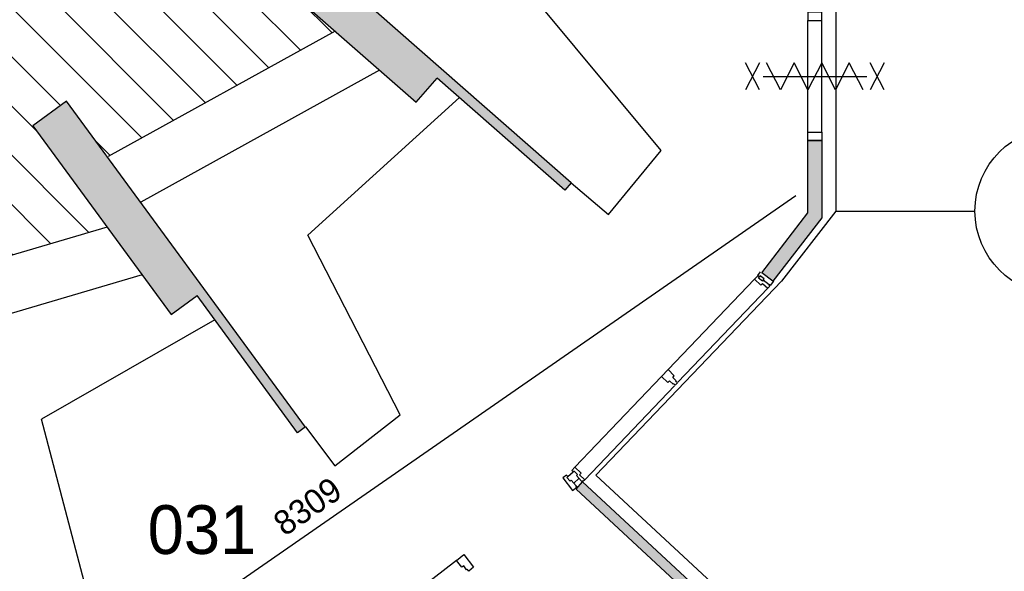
# Model space of a CAD drawing. Extents: x -1826 to 147704, y -44576 to 60962.
# Tile 23 of 75: x 125127 to 132201, y -20746 to -16788. Entities that reach past the tile are written whole.
import ezdxf

# ---------------------------------------------------------------- set-up
doc = ezdxf.new("R2010")
doc.units = 0
doc.header["$MEASUREMENT"] = 0
doc.header["$PDMODE"] = 35
doc.header["$PDSIZE"] = -0.5
doc.layers.get('0').update_dxf_attribs({"linetype": 'CONTINUOUS'})
doc.layers.get('DEFPOINTS').update_dxf_attribs({"linetype": 'CONTINUOUS'})
for name, color, linetype in [('AA$1A---_ARCEER', 252, 'CONTINUOUS'), ('AL22----_BINNENWAND', 252, 'CONTINUOUS'), ('AL32----_BINNENKOZIJN', 252, 'CONTINUOUS'), ('AM$1A---_MAATVOERING', 252, 'CONTINUOUS'), ('Brandweer', 252, 'CONTINUOUS'), ('COMPARTIMENTERING', 252, 'CONTINUOUS'), ('LAYER01', 252, 'CONTINUOUS'), ('OMPARTIMENTERING', 252, 'CONTINUOUS')]:
    doc.layers.add(name, color=color, linetype=linetype)
doc.styles.add('B-01', font='b-gbp')
doc.dimstyles.new('BBA_STAND', dxfattribs={"dimtxt": 175, "dimasz": 1, "dimexe": 1, "dimexo": 0.001, "dimgap": 75, "dimtad": 1, "dimdec": 0, "dimzin": 0, "dimdsep": 46, "dimtxsty": 'B-01', "dimblk": 'NONE', "dimblk1": 'PIJL1', "dimblk2": 'NONE', "dimcen": 1, "dimse1": 1, "dimse2": 1, "dimclrd": 256, "dimclre": 256, "dimclrt": 256, "dimadec": 4, "dimazin": 0, "dimtfac": 1, "dimtdec": 0, "dimtmove": 0, "dimatfit": 2, "dimldrblk": 'PIJL1', "dimfxl": 1, "dimtfillclr": 256, "dimtolj": 1, "dimtzin": 0, "dimarcsym": 0})

# ---------------------------------------------------------------- blocks, each defined once
blk = doc.blocks.new('*D101')
at = {"layer": 'AM$1A---_MAATVOERING', "lineweight": -2, "transparency": 16777216}
blk.add_line((123871.6, -22778.8), (130704.4, -18051), dxfattribs=at)
at = {"layer": 'DEFPOINTS', "color": 0, "transparency": 16777216}
for p in [(130704.4, -18051), (130790.2, -18174.9), (123957.3, -22902.7)]:
    blk.add_point(p, dxfattribs=at)
at = {"layer": 'AM$1A---_MAATVOERING', "transparency": 16777216, "insert": (127195.5, -20281.3), "char_height": 175, "attachment_point": 5, "rotation": 34.67995, "style": 'B-01'}
blk.add_mtext('\\A1;8309', dxfattribs=at)
blk = doc.blocks.new('_None')
blk = doc.blocks.new('PIJL1')
at = {"color": 1, "linetype": 'ByBlock'}
blk.add_line((0, 82.6), (0, -82.6), dxfattribs=at)
blk.add_solid([(-100, 16.7), (-100, -16.7), (0, 0)], dxfattribs=at)

msp = doc.modelspace()

# ---------------------------------------------------------------- hatches: boundary and pattern name
at = {"layer": 'AA$1A---_ARCEER'}
for points in [[(127974.3, -17379.6), (128126, -17206.6), (129043.5, -18010.7), (129089.6, -17958), (126908.6, -16046.7), (126710.8, -16272.3)], [(126215.6, -18903.1), (126401.1, -18767), (127122.8, -19750.7), (127179.2, -19709.3), (125463.6, -17371.2), (125221.7, -17548.7)], [(130889.6, -18207.8), (130889.6, -17653.7), (130789.6, -17653.7), (130789.6, -18173.6), (130457.8, -18602.9), (130537.3, -18663.5)]]:
    msp.add_hatch(color=256, dxfattribs=at).paths.add_polyline_path(points)
h = msp.add_hatch(color=256, dxfattribs=at)
h.paths.add_polyline_path([(130505.6, -21437.7), (130505.6, -21342.2), (129170.9, -20104.5), (129130.7, -20147.9), (129123.6, -20155.7)])
h.paths.add_polyline_path([(129329.6, -23017.2), (129421.7, -23002.1), (127608, -21319.4), (127591.6, -21332.2), (127590.8, -21331.1), (127575.7, -21341.5), (127551.4, -21367.7)])
at = {"layer": 'OMPARTIMENTERING'}
h = msp.add_hatch(dxfattribs=at)
h.set_pattern_fill('ANSI31', color=256, scale=2000, angle=-90, style=0)
h.set_pattern_definition([(315, (85188.27, 172733.54), (176.7767, 176.7767), [])])
h.paths.add_polyline_path([(117433.2, -10475.5), (117140.8, -10543.4, -0.03024), (117379.2, -11937), (117329.2, -11942.5), (117342.2, -12061.5), (117391.8, -12057, -0.030216), (117445.9, -13468.6), (117745.5, -13475.4, -0.089822), (116890.2, -17666), (115915.2, -17276, 0.006367), (116015.4, -17015.9), (114290.8, -16325.9), (114290.8, -16466), (114290, -16466), (114290, -16939), (114337.8, -16845.6), (114387.3, -16942.3), (114290, -16942.3), (114289.9, -17802.3), (114337.8, -17708.7), (114387.3, -17805.5), (114289.9, -17805.5), (114289.8, -18717), (114337.8, -18623.3), (114387.3, -18720.1), (114289.8, -18720.1), (114289.8, -19555.4), (114337.8, -19461.5), (114387.3, -19558.2), (114289.8, -19558.2), (114289.7, -20818.6), (114503.5, -20818.6), (114503.5, -21118.6), (114289.7, -21118.6), (114289.6, -21200.5), (114997.2, -21200.5), (116505.2, -21200.5), (116565.2, -21200.5), (117524.4, -21200.5), (117584.2, -21200.5), (117679.1, -21268.9), (117679.6, -21268.7), (117698.4, -21325.5), (117984.5, -22189.7), (118003.2, -22246.4), (118279.3, -23080.4), (118279.6, -23080.3), (118298.4, -23137.1), (118298.4, -23137.1), (118595.8, -24036.2), (118614.6, -24093), (118884.9, -24910), (118884.7, -24910.1), (118903.5, -24966.8), (118903.6, -24966.8), (118903.5, -24966.4), (118903.4, -24966.5), (118903.4, -24966.5), (118903.5, -24966.4), (118903.6, -24966.8), (118903.5, -24966.8), (119201.3, -25865.4), (119220.1, -25922.1), (119503.3, -26777), (119524.2, -26840), (119532.9, -26866), (119690.3, -26866), (119690.3, -27001.1), (119696.2, -27016.5), (119738.2, -27000.5), (120204.1, -26819.2), (120185.3, -26771.3), (119909.1, -26878.7), (119807.6, -26617.8), (120329.5, -26414.8), (120431, -26675.7), (120185.3, -26771.3), (120204.1, -26819.2), (120670.2, -26638), (120712.2, -26621.5), (120730.1, -26668.1), (120734.2, -26666.5), (120741.2, -26685), (120816.5, -26655.8, 0.004141), (120824.8, -26677.4), (120842.9, -26717.9), (120895.2, -26694.5), (120894.6, -26693, -0.131052), (120777.7, -25980.9), (120735.2, -25977), (120753.2, -25852.5), (120794.9, -25860.4, -0.114227), (121048, -25281.8), (121014.2, -25256.5), (121093.2, -25159), (121125, -25187.3, -0.014671), (121181.4, -25127.5, -0.131407), (121807.6, -24765.7, -0.06576), (122171.2, -24717.7, -0.0254), (122313.2, -24724.9), (122318.2, -24682.5), (122442.3, -24700.5), (122434.2, -24742.6, -0.109208), (122989.4, -24981.6), (123014.2, -24947), (123113.2, -25025), (123085.3, -25057.3, -0.131256), (123492.4, -25654.4), (123533.7, -25640.3), (123502.2, -25558), (123531, -25547.3), (123567.2, -25639.5), (123618.2, -25619.5), (123589.5, -25544.8), (123589.2, -25545), (123575.2, -25507.5), (123668.2, -25471.5), (124143.2, -25286.5), (124236.2, -25250), (124290.9, -25228.9), (124028.5, -24435.5), (123871.1, -23031.2), (123410.8, -23162.5), (122008.6, -18925.4), (122302.2, -18860.4), (122463.8, -19348.7), (123802.7, -19088.4), (123525.6, -18459.4), (123800.2, -18338.5), (124001.6, -18793.5), (125755.7, -18276.8), (125222.3, -17549.9), (125464.2, -17372.5), (125758.5, -17773.5), (127393, -16870.9), (126711.4, -16273.6), (126909.2, -16048), (127283.3, -16375.8), (127748.1, -15966), (119790.2, -15966), (119790.2, -7566), (128261.2, -7566), (128075.6, -7129.7), (128332.5, -7020.5), (128551.7, -7535.9), (128290.2, -7647.1), (128290.2, -7794.6), (128667.7, -7794.6), (129208.1, -7648.2), (129208.1, -7648.2), (129266, -7632.5), (129972.8, -7441.4), (129972.8, -7417), (129672.8, -7417), (129672.8, -7117), (129936.4, -7117), (129431.8, -5943.8), (129070.7, -6142.2, -0.126272), (129143.9, -6123.4, -1), (129143.9, -6427.4, -0.77577), (129070.7, -6142.2), (128560.3, -6422.7), (128702.8, -6684.3), (128439.3, -6827.7), (128297.4, -6567.1), (128212.4, -6613.8), (128111.4, -6429.8), (128957.7, -5964.7), (127376.1, -4613.5), (127009.2, -4953), (126805.4, -4732.7), (127474.9, -4113.5), (125789.6, -3275.5), (125516.2, -3694), (125265, -3529.9), (125764.6, -2765.3), (123926, -2360.7), (123762.2, -2833), (123478.7, -2734.7), (123778.2, -1871.3), (121895.8, -1924.6), (121851.2, -2422.5), (121552.4, -2395.8), (121633.5, -1486.2), (119820.6, -1994.1), (119898.2, -2488), (119601.8, -2534.5), (119460.5, -1635.4), (117017.7, -2914.3), (117191.5, -3440.2), (116930.8, -3588), (116395.9, -1970.5), (116775, -1845.2), (115203.4, 2901.4), (114824.1, 2775.8), (114569.6, 3544.1), (114570.3, 3544.4), (114551.5, 3601), (114428.5, 3971.3), (114475.8, 3987), (114570.6, 4018.5), (114201.1, 5134), (114148.3, 5134), (114143.3, 5149), (114032.8, 5149), (114024.8, 5134), (113890.8, 5134), (113890.8, 5234), (112890.7, 5234), (112890.7, 5334), (109490.7, 5334), (109490.7, 5234), (108690.7, 5234), (108690.7, 4484), (108710.7, 4484), (108710.7, 4404), (108690.7, 4404), (108690.7, 2674), (108710.7, 2674), (108710.7, 2594), (108690.7, 2594), (108690.7, 864), (108710.7, 864), (108710.7, 784), (108690.7, 784), (108690.7, 119), (108756.8, 119), (108764.8, 134), (108890.8, 134), (108890.8, 2), (108875.8, -3), (108875.8, -128), (108890.8, -136), (108890.8, -266), (108762.8, -266), (108757.8, -251), (108690.7, -251), (108690.7, -915.6), (108710.7, -915.6), (108710.7, -995.6), (108690.7, -995.6), (108690.7, -2725.7), (108710.7, -2725.7), (108710.7, -2805.7), (108690.7, -2805.7), (108690.7, -4535.9), (108710.7, -4535.9), (108710.7, -4615.9), (108690.7, -4615.9), (108690.7, -5281), (108756.8, -5281), (108764.8, -5266), (108890.8, -5266), (108890.8, -5415.5), (112413.3, -5415.5), (112413.3, -5515.5), (113540.7, -5515.5, 0.006443), (113339.9, -5317.2), (114054, -4574.7), (113975.5, -4574.7), (113975.5, -4174.7), (114175.5, -4174.7), (114175.5, -4574.7), (114081.7, -4574.7, -0.078612), (116340.2, -7568.6, -0.123967), (116474.8, -7828.9, -0.058844)])

# ---------------------------------------------------------------- linework, layer by layer
at = {"layer": 'AL22----_BINNENWAND'}
for points in [[(129090.6, -17959.7), (126909.2, -16048)], [(126711.4, -16273.6), (127974.9, -17380.8)], [(129736.4, -17727.9), (128809, -16613.4)], [(127393, -16870.9), (125763, -17771)], [(127712.8, -17151.1), (125997.2, -18098.7)], [(127974.9, -17380.8), (128126.6, -17207.8)], [(129044.1, -18011.9), (128126.6, -17207.8)], [(125464.2, -17372.5), (125222.3, -17549.9)], [(127180.5, -19711.5), (125464.2, -17372.5)], [(128287.2, -17347.3), (127196.6, -18335.7)], [(125222.3, -17549.9), (126216.2, -18904.4)], [(130790.2, -18174.9), (130790.2, -17655)], [(130890.2, -17655), (130790.2, -17655)], [(130790.2, -17655), (130890.2, -17655)], [(130890.2, -17655), (130890.2, -18209)], [(129356.7, -18185.9), (129736.4, -17727.9)], [(129090.2, -17959.3), (129044, -18012)], [(129090.2, -17959.3), (129356.7, -18185.9)], [(130458.6, -18603.9), (130790.2, -18174.9)], [(130890.2, -18209), (130537.7, -18665)], [(125755.7, -18276.8), (124005.7, -18792.3)], [(127860.8, -19624.5), (127196.6, -18335.7)], [(130430.2, -18625), (130450.2, -18597.5)], [(126007.3, -18619.7), (124163.4, -19162.8)], [(129785.2, -19299.5), (130407.2, -18650)], [(130442.2, -18634.5), (130430.2, -18625)], [(130517.2, -18699.5), (130509.2, -18693.5), (130511.2, -18691.5), (130469.2, -18657), (130463.2, -18664.5), (130436.2, -18642.5), (130442.2, -18634.5), (130430.2, -18625.5)], [(130448.2, -18627), (130442.2, -18634.5)], [(130475.2, -18649), (130448.2, -18627)], [(130538.2, -18665), (130458.2, -18604)], [(130469.2, -18657), (130475.2, -18649)], [(130511.2, -18691.5), (130469.2, -18657)], [(130543.2, -18663.5), (130520.2, -18695.5)], [(129856.2, -19390), (130501.2, -18716)], [(130509.2, -18693.5), (130517.2, -18699.5)], [(130513.2, -18689.5), (130511.2, -18691.5)], [(130520.2, -18695.5), (130513.2, -18689.5)], [(126216.2, -18904.4), (126401.7, -18768.3)], [(127123.4, -19751.9), (126401.7, -18768.3)], [(126529.9, -18943), (125283, -19653.8)], [(129116.2, -19998.5), (129739.2, -19348)], [(129187.2, -20089.5), (129832.2, -19415.5)], [(125652.5, -21055.8), (125283, -19653.8)], [(127390.9, -19989.5), (127860.8, -19624.5)], [(127179.8, -19710.6), (127123.4, -19752)], [(127179.8, -19710.6), (127390.9, -19989.5)], [(129093.2, -20022.5), (129116.2, -19998.5)], [(129116.2, -19998.5), (129162.2, -20042)], [(129056.2, -20056), (129030.2, -20076.5)], [(129030.2, -20076.5), (129099.2, -20166.5)], [(129131.2, -20142.5), (129124.2, -20135), (129126.2, -20133), (129090.2, -20093), (129082.2, -20099.5), (129059.2, -20073.5), (129066.2, -20067), (129056.2, -20056)], [(129066.2, -20067), (129103.2, -20033.5)], [(129171.2, -20105.5), (129165.2, -20098.5), (129163.2, -20100.5), (129127.2, -20060), (129134.2, -20053), (129111.2, -20027), (129103.2, -20033.5), (129093.2, -20022.5)], [(129108.2, -20113), (129145.2, -20080)], [(129162.2, -20042), (129150.2, -20054)], [(129150.2, -20054), (129187.2, -20089.5)], [(129099.2, -20166.5), (129131.2, -20142.5)], [(129124.2, -20157), (129171.2, -20105.5)], [(129126.2, -20133), (129124.2, -20135)], [(129124.2, -20135), (129131.2, -20142.5)], [(129124.2, -20157), (130506.2, -21439)], [(129124.4, -20156.6), (129172, -20105.3)], [(129163.2, -20100.5), (129165.2, -20098.5)], [(129165.2, -20098.5), (129171.2, -20105.5)], [(129187.2, -20089.5), (129171.2, -20105.5)], [(129171.2, -20105.5), (130506.2, -21343.5)], [(128265.2, -20668), (128318.2, -20627)], [(128318.2, -20627), (128388.2, -20717.5)], [(128265.2, -20668), (127554.2, -21218.5)], [(128303.2, -20718), (128265.2, -20668)], [(128317.2, -20707.5), (128303.2, -20718)], [(128338.2, -20735), (128317.2, -20707.5)], [(128388.2, -20717.5), (128353.2, -20744.5)], [(128343.2, -20732), (128338.2, -20735)], [(128353.2, -20744.5), (128343.2, -20732)]]:
    msp.add_lwpolyline(points, dxfattribs=at)
for points in [[(130501.2, -18716), (130517.2, -18699.5), (130509.2, -18693.5), (130511.2, -18691.5), (130469.2, -18657), (130463.2, -18664.5), (130436.2, -18642.5), (130442.2, -18634.5), (130430.2, -18625.5), (130407.2, -18649.5), (130453.2, -18693), (130464.2, -18680.5)], [(130501.2, -18716), (130517.2, -18699.5), (130509.2, -18693.5), (130511.2, -18691.5), (130509.2, -18693.5), (130517.2, -18699.5)], [(129830.2, -19343), (129785.2, -19299.5), (129739.2, -19348), (129784.2, -19391.5), (129796.2, -19379.5), (129821.2, -19403.5), (129825.2, -19399.5), (129837.2, -19410.5), (129852.2, -19394.5), (129840.2, -19383.5), (129844.2, -19379.5), (129819.2, -19355.5)]]:
    msp.add_lwpolyline(points, close=True, dxfattribs=at)
at = {"layer": 'AL32----_BINNENKOZIJN'}
for points in [[(130790.2, -16735), (130790.2, -16794.7), (130889.9, -16794.7), (130889.9, -16735)], [(130790.2, -17655), (130790.2, -17595), (130890.2, -17595), (130890.2, -17655)]]:
    msp.add_lwpolyline(points, close=True, dxfattribs=at)
for points in [[(130790.2, -17595), (130790.2, -16794.7)], [(130890.2, -17595), (130889.9, -16794.7)]]:
    msp.add_lwpolyline(points, dxfattribs=at)
at = {"layer": 'Brandweer'}
for points in [[(130442.8, -17098.1), (130342.8, -17291.6)], [(130442.8, -17291.6), (130342.8, -17098.1)], [(131186.8, -17291.6), (131087.8, -17098.1), (130988.8, -17291.6), (130889.8, -17098.1), (130790.8, -17291.6), (130691.8, -17098.1), (130592.8, -17291.6), (130493.8, -17098.1)], [(131337.8, -17098.1), (131237.8, -17291.6)], [(131337.8, -17291.6), (131237.8, -17098.1)], [(130467.8, -17194.8), (131212.8, -17194.8)], [(130467.8, -17194.8), (131212.8, -17194.8)]]:
    msp.add_lwpolyline(points, dxfattribs=at)
at = {"layer": 'COMPARTIMENTERING'}
msp.add_circle((132590.2, -18161.4), 600, dxfattribs=at)
at = {"layer": 'OMPARTIMENTERING', "ltscale": 800}
msp.add_line((130990.2, -18161.4), (131990.2, -18161.4), dxfattribs=at)
msp.add_lwpolyline([(130990.2, -15875.7), (130990.2, -18161.4), (130600.9, -18665.1), (129266.9, -20057.9), (130626.2, -21318.4), (130626.7, -21881), (129426, -23175.6), (127528.6, -21415.4), (125874.1, -22339.5)], dxfattribs=at)

# ---------------------------------------------------------------- texts
at = {"layer": 'LAYER01', "style": 'B-01'}
msp.add_text('031', height=350, rotation=0, dxfattribs=at).set_placement((126046.7, -20622.2))

# ---------------------------------------------------------------- dimensions: what is measured, and where the dimension line sits
at = {"layer": 'AM$1A---_MAATVOERING'}
dim = msp.add_aligned_dim(p1=(123957.3, -22902.7), p2=(130790.2, -18174.9), distance=150.7, dimstyle='BBA_STAND', dxfattribs=at)
dim.commit()
dim.dimension.update_dxf_attribs({"geometry": '*D101', "text_midpoint": (127195.5, -20281.3)})

doc.saveas('drawing.dxf')
